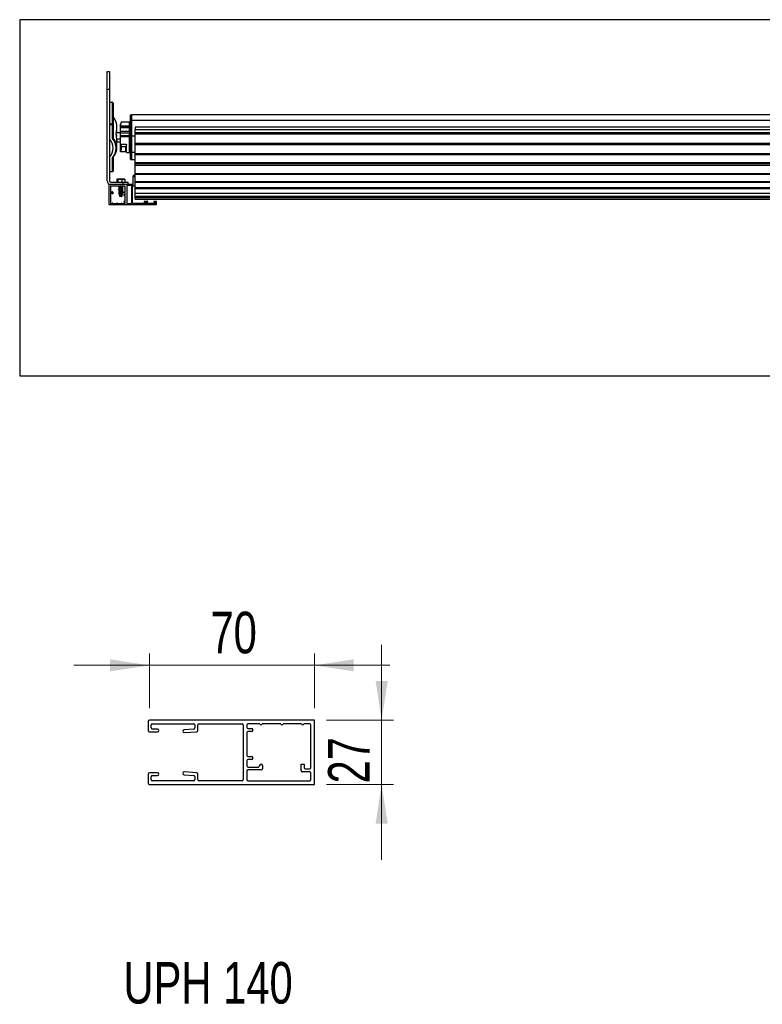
# Model space of a CAD drawing. Header units: millimetres. Extents: x 26 to 422, y 4 to 419.
# Tile 1 of 83: x 26 to 89, y 21 to 104. Entities that reach past the tile are written whole.
import ezdxf

# ---------------------------------------------------------------- set-up
doc = ezdxf.new("R2010")
doc.units = ezdxf.units.MM
doc.styles.add('SLDTEXTSTYLE1', font='TXT', dxfattribs={"width": 0.75})
doc.dimstyles.new('SLDDIMSTYLE1', dxfattribs={"dimtxt": 3.5, "dimasz": 3.302, "dimexe": 0, "dimexo": 0.0625, "dimgap": 0.875, "dimtad": 1, "dimlfac": 5, "dimrnd": 1e-09, "dimzin": 12, "dimdsep": 46, "dimtxsty": 'SLDTEXTSTYLE1', "dimsah": 1, "dimcen": 0.09, "dimadec": 0, "dimazin": 3, "dimtfac": 1, "dimtmove": 0, "dimatfit": 0, "dimfxl": 0, "dimfrac": 2, "dimtolj": 1, "dimtzin": 12, "dimarcsym": 0})

# ---------------------------------------------------------------- blocks, each defined once
blk = doc.blocks.new('_D')
at = {"color": 7, "linetype": 'Continuous', "lineweight": 18}
for p, q in [((56.896, 44.881), (56.896, 51.231)), ((52.244, 44.881), (57.896, 44.881)), ((56.896, 39.481), (56.896, 44.881)), ((52.244, 39.481), (57.896, 39.481)), ((56.896, 39.481), (56.896, 33.131))]:
    blk.add_line(p, q, dxfattribs=at)
for points in [[(56.896, 44.881), (57.404, 48.183), (56.388, 48.183)], [(56.896, 39.481), (56.388, 36.179), (57.404, 36.179)]]:
    blk.add_solid(points, dxfattribs=at)
at = {"color": 7, "linetype": 'Continuous', "lineweight": 18, "insert": (52.384, 39.554), "char_height": 3.5, "attachment_point": 1, "rotation": 90, "style": 'SLDTEXTSTYLE1'}
blk.add_mtext('27', dxfattribs=at)
blk = doc.blocks.new('_D_1')
at = {"color": 7, "linetype": 'Continuous', "lineweight": 18}
for p, q in [((37.344, 45.881), (37.344, 50.502)), ((51.244, 45.881), (51.244, 50.502)), ((37.344, 49.502), (30.994, 49.502)), ((51.244, 49.502), (37.344, 49.502)), ((51.244, 49.502), (57.594, 49.502))]:
    blk.add_line(p, q, dxfattribs=at)
for points in [[(37.344, 49.502), (34.042, 50.01), (34.042, 48.994)], [(51.244, 49.502), (54.546, 48.994), (54.546, 50.01)]]:
    blk.add_solid(points, dxfattribs=at)
at = {"color": 7, "linetype": 'Continuous', "lineweight": 18, "insert": (42.486, 54.014), "char_height": 3.5, "attachment_point": 1, "style": 'SLDTEXTSTYLE1'}
blk.add_mtext('70', dxfattribs=at)

msp = doc.modelspace()

# ---------------------------------------------------------------- linework, layer by layer
at = {"color": 7, "linetype": 'Continuous', "lineweight": 25}
for p, q in [((26.4327, 103.8659), (26.4327, 73.8659)), ((151.4327, 103.8659), (26.4327, 103.8659)), ((33.79, 99.4908), (33.99, 99.4908)), ((33.79, 97.9908), (33.79, 99.4908)), ((33.99, 99.4908), (33.99, 97.9908)), ((33.99, 97.9908), (33.79, 97.9908)), ((33.79, 90.2908), (33.79, 97.9908)), ((33.99, 97.9908), (33.99, 90.2908)), ((34.24, 96.8973), (33.99, 96.8973)), ((34.24, 96.8806), (33.99, 96.8806)), ((34.24, 95.0933), (34.24, 96.8806)), ((34.29, 96.8473), (34.29, 95.0599)), ((35.7505, 95.8447), (35.8505, 95.8447)), ((35.7505, 95.3507), (35.7505, 95.8447)), ((35.7505, 95.3507), (35.8505, 95.3507)), ((35.7505, 94.049), (35.7505, 95.3507)), ((140.6005, 95.8642), (35.8505, 95.8642)), ((35.8505, 95.8642), (35.8505, 95.3652)), ((140.6005, 95.3652), (35.8505, 95.3652)), ((35.8505, 95.3652), (35.8505, 94.0498)), ((33.99, 95.0933), (34.24, 95.0933)), ((34.24, 95.0227), (33.99, 95.0227)), ((34.24, 95.0933), (34.24, 95.0227)), ((34.24, 93.8607), (34.24, 95.0227)), ((34.29, 95.0599), (34.29, 93.9067)), ((34.609, 94.3903), (34.609, 94.8786)), ((34.9141, 95.0794), (34.9641, 95.0794)), ((34.9141, 94.9236), (34.9141, 95.0794)), ((34.9141, 94.9236), (35.6641, 94.9236)), ((34.9141, 94.874), (34.9141, 94.9236)), ((35.6641, 94.874), (34.9141, 94.874)), ((34.9141, 94.8514), (34.9141, 94.874)), ((34.9141, 94.8514), (35.6641, 94.8514)), ((34.9141, 94.7533), (34.9141, 94.8514)), ((35.6641, 94.7533), (34.9141, 94.7533)), ((34.9141, 94.4877), (34.9141, 94.7533)), ((35.6641, 95.2467), (34.9641, 95.2467)), ((34.9641, 95.0794), (34.9641, 95.2467)), ((35.6641, 94.9236), (35.6641, 95.2467)), ((35.7505, 95.1717), (35.6641, 95.1717)), ((35.6641, 94.9236), (35.6641, 94.874)), ((35.6641, 94.8514), (35.6641, 94.874)), ((35.6641, 94.8514), (35.6641, 94.7533)), ((35.6641, 94.4877), (35.6641, 94.7533)), ((141.1375, 94.8047), (36.1375, 94.8047)), ((36.1375, 94.8047), (36.1375, 94.6282)), ((36.1375, 94.6282), (141.1375, 94.6282)), ((36.1375, 94.3717), (36.1375, 94.6282)), ((34.565, 94.37), (34.9141, 94.37)), ((34.5768, 94.3906), (34.5768, 94.5125)), ((34.5768, 94.3944), (34.6043, 94.3944)), ((34.5768, 93.9912), (34.5768, 94.113)), ((34.6004, 93.8256), (34.9141, 93.8256)), ((34.9141, 94.4877), (35.6641, 94.4877)), ((34.9141, 94.3077), (34.9141, 94.4877)), ((35.6641, 94.3077), (34.9141, 94.3077)), ((34.9141, 94.1218), (34.9141, 94.3077)), ((34.9141, 94.1218), (35.6641, 94.1218)), ((34.9141, 94.0034), (34.9141, 94.1218)), ((35.6641, 94.0034), (34.9141, 94.0034)), ((34.9141, 93.3764), (34.9141, 94.0034)), ((35.6641, 94.4877), (35.6641, 94.3077)), ((35.6641, 94.1218), (35.6641, 94.3077)), ((35.6641, 94.1218), (35.6641, 94.0034)), ((35.6641, 92.6967), (35.6641, 94.0034)), ((35.7505, 94.049), (35.8505, 94.049)), ((35.7505, 92.7019), (35.7505, 94.049)), ((36.1375, 94.0498), (35.8505, 94.0498)), ((35.8505, 94.0498), (35.8505, 92.6887)), ((36.1375, 94.3717), (141.1375, 94.3717)), ((36.1375, 94.3142), (36.1375, 94.3717)), ((141.1375, 94.3142), (36.1375, 94.3142)), ((36.1375, 94.2623), (36.1375, 94.3142)), ((36.1375, 94.2623), (141.1375, 94.2623)), ((36.1375, 94.2193), (36.1375, 94.2623)), ((141.1375, 94.2193), (36.1375, 94.2193)), ((36.1375, 93.4572), (36.1375, 94.2193)), ((34.609, 93.0912), (34.609, 93.5795)), ((34.609, 93.5733), (34.9141, 93.5733)), ((34.9141, 93.3764), (35.3641, 93.3764)), ((34.9141, 93.2657), (34.9141, 93.3764)), ((34.9141, 93.2657), (34.9641, 93.2657)), ((34.9141, 93.2412), (34.9141, 93.2657)), ((34.9141, 93.2412), (34.9641, 93.2412)), ((34.9141, 93.2186), (34.9141, 93.2412)), ((34.9141, 93.2186), (34.9641, 93.2186)), ((34.9141, 93.1317), (34.9141, 93.2186)), ((34.9141, 93.1317), (34.9641, 93.1317)), ((34.9141, 92.8731), (34.9141, 93.1317)), ((34.9141, 92.7266), (34.9141, 92.8731)), ((34.9141, 92.8731), (34.9641, 92.8731)), ((34.9641, 93.3764), (34.9641, 93.166)), ((35.3641, 93.166), (34.9641, 93.166)), ((34.9641, 93.166), (34.9641, 92.8731)), ((35.4141, 93.166), (35.3641, 93.166)), ((35.3641, 92.7266), (35.3641, 93.166)), ((35.4141, 92.6967), (35.4141, 93.3327)), ((36.1375, 93.4572), (141.1375, 93.4572)), ((36.1375, 93.4187), (36.1375, 93.4572)), ((36.1375, 93.4272), (36.1375, 93.389)), ((141.1375, 93.4187), (36.1375, 93.4187)), ((36.1375, 93.389), (141.1375, 93.389)), ((36.1375, 93.3427), (36.1375, 93.389)), ((141.1375, 93.3427), (36.1375, 93.3427)), ((36.1375, 92.5916), (36.1375, 93.3427)), ((34.24, 91.0852), (34.24, 92.2472)), ((34.29, 92.2757), (34.29, 91.1225)), ((35.3641, 92.7266), (34.9141, 92.7266)), ((35.4141, 92.6967), (35.6641, 92.6967)), ((35.6641, 92.7717), (35.7505, 92.7717)), ((35.7505, 92.7019), (35.8505, 92.7019)), ((35.7505, 92.0987), (35.7505, 92.7019)), ((35.7505, 92.0987), (35.8505, 92.0987)), ((36.1375, 92.6887), (35.8505, 92.6887)), ((35.8505, 92.6887), (35.8505, 92.0791)), ((36.1375, 92.0791), (35.8505, 92.0791)), ((36.1375, 92.5916), (141.1375, 92.5916)), ((36.1375, 92.5601), (36.1375, 92.5916)), ((141.1375, 92.5601), (36.1375, 92.5601)), ((36.1375, 92.5601), (36.1375, 92.5317)), ((36.1375, 92.5317), (141.1375, 92.5317)), ((36.1375, 92.4831), (36.1375, 92.5317)), ((141.1375, 92.4831), (36.1375, 92.4831)), ((36.1375, 91.8436), (36.1375, 92.4831)), ((36.1375, 91.8436), (141.1375, 91.8436)), ((36.1375, 91.8199), (36.1375, 91.8436)), ((36.1375, 91.8199), (141.1375, 91.8199)), ((36.1375, 91.785), (36.1375, 91.8199)), ((36.1375, 91.785), (141.1375, 91.785)), ((36.1375, 91.7221), (36.1375, 91.785)), ((141.1375, 91.7221), (36.1375, 91.7221)), ((36.1375, 91.6303), (36.1375, 91.7221)), ((36.1375, 91.6303), (141.1375, 91.6303)), ((36.1375, 91.5796), (36.1375, 91.6303)), ((141.1375, 91.5796), (36.1375, 91.5796)), ((36.1375, 90.92), (36.1375, 91.5796)), ((33.99, 91.0852), (34.24, 91.0852)), ((33.99, 91.0725), (34.24, 91.0725)), ((34.6089, 90.4308), (34.6089, 90.1908)), ((34.6861, 90.4308), (34.6089, 90.4308)), ((34.62, 90.4408), (34.6946, 90.4408)), ((35.0172, 90.4308), (34.6861, 90.4308)), ((34.6861, 90.4308), (34.6861, 90.1908)), ((34.6946, 90.4408), (35.0146, 90.4408)), ((35.0146, 90.4408), (35.26, 90.4408)), ((35.0172, 90.4308), (35.0172, 90.1908)), ((35.2711, 90.4308), (35.0172, 90.4308)), ((35.2711, 90.4308), (35.2711, 90.1908)), ((35.99, 90.736), (35.99, 90.6574)), ((36.1375, 90.736), (35.99, 90.736)), ((35.99, 90.6574), (36.1375, 90.6574)), ((35.99, 89.8886), (35.99, 90.6574)), ((36.1375, 90.92), (141.1375, 90.92)), ((36.1375, 90.8989), (36.1375, 90.92)), ((36.1375, 90.9039), (36.1375, 90.8748)), ((36.1375, 90.8989), (141.1375, 90.8989)), ((36.1375, 90.8748), (141.1375, 90.8748)), ((36.1375, 90.8263), (36.1375, 90.8748)), ((141.1375, 90.8263), (36.1375, 90.8263)), ((36.1375, 90.2485), (36.1375, 90.8263)), ((35.94, 89.9908), (33.94, 89.9908)), ((33.94, 89.9908), (33.94, 88.2908)), ((34.065, 89.8158), (34.065, 89.4008)), ((34.09, 90.1908), (35.14, 90.1908)), ((35.29, 89.8408), (34.09, 89.8408)), ((34.7519, 89.7517), (34.7445, 89.7547)), ((34.7519, 89.6517), (34.7445, 89.6547)), ((34.7519, 89.5517), (34.7445, 89.5547)), ((34.8211, 89.8243), (34.8211, 89.7878)), ((34.8211, 89.7243), (34.8211, 89.6878)), ((34.8211, 89.6243), (34.8211, 89.5878)), ((35.0589, 89.8352), (35.0589, 89.8408)), ((35.0589, 89.7352), (35.0589, 89.7743)), ((35.0589, 89.6352), (35.0589, 89.6743)), ((35.0589, 89.5352), (35.0589, 89.5743)), ((35.14, 89.9908), (35.14, 90.1908)), ((35.14, 90.1908), (35.54, 90.1908)), ((35.315, 89.3608), (35.315, 89.8158)), ((35.44, 89.8658), (35.44, 88.4158)), ((35.865, 89.8908), (35.465, 89.8908)), ((35.54, 90.1908), (35.54, 89.9908)), ((35.865, 88.3908), (35.865, 89.8908)), ((35.94, 88.4408), (35.94, 89.9908)), ((35.94, 89.9908), (35.99, 89.9908)), ((35.99, 89.8886), (36.1375, 89.8886)), ((36.1375, 90.2485), (141.1375, 90.2485)), ((36.1375, 90.2353), (36.1375, 90.2485)), ((36.1375, 90.2353), (141.1375, 90.2353)), ((36.1375, 90.217), (141.1375, 90.217)), ((36.1375, 90.1708), (36.1375, 90.217)), ((141.1375, 90.1708), (36.1375, 90.1708)), ((36.1375, 89.7463), (36.1375, 90.1708)), ((36.1375, 89.7463), (141.1375, 89.7463)), ((36.1375, 89.739), (36.1375, 89.7463)), ((36.1375, 89.739), (141.1375, 89.739)), ((36.1375, 89.6759), (36.1375, 89.739)), ((36.1375, 89.6759), (141.1375, 89.6759)), ((36.1375, 89.63), (36.1375, 89.6759)), ((141.1375, 89.63), (36.1375, 89.63)), ((36.1375, 89.2657), (36.1375, 89.63)), ((34.065, 89.2908), (34.065, 88.4158)), ((34.09, 89.3758), (34.245, 89.3758)), ((34.185, 89.3158), (34.09, 89.3158)), ((34.21, 89.2158), (34.21, 89.2908)), ((34.27, 89.2158), (34.21, 89.2158)), ((34.27, 89.3508), (34.27, 89.2158)), ((34.7519, 89.4517), (34.7445, 89.4547)), ((34.7519, 89.3517), (34.7445, 89.3547)), ((34.7519, 89.2517), (34.7445, 89.2547)), ((34.7761, 89.1668), (34.791, 89.1362)), ((34.8002, 89.1304), (34.8211, 89.1217)), ((34.8168, 89.0834), (34.8619, 88.9908)), ((34.8211, 89.5243), (34.8211, 89.4878)), ((34.8211, 89.4243), (34.8211, 89.3878)), ((34.8211, 89.3243), (34.8211, 89.2878)), ((34.8211, 89.2243), (34.8211, 89.1878)), ((34.8211, 89.1243), (34.8211, 89.0852)), ((34.9698, 88.9908), (34.8619, 88.9908)), ((34.9698, 88.9908), (35.0181, 88.9908)), ((34.985, 89.2458), (34.985, 89.3108)), ((35.01, 89.3358), (35.29, 89.3358)), ((35.0181, 88.9908), (35.0588, 89.0743)), ((35.045, 89.2508), (35.045, 89.2458)), ((35.0588, 89.0743), (35.0833, 89.1246)), ((35.0589, 89.4352), (35.0589, 89.4743)), ((35.0589, 89.3358), (35.0589, 89.3743)), ((35.0638, 89.3358), (35.0589, 89.3378)), ((35.0589, 89.2352), (35.0589, 89.2732)), ((35.0589, 89.1352), (35.0589, 89.1743)), ((35.0791, 89.1295), (35.0589, 89.1378)), ((35.29, 89.2758), (35.07, 89.2758)), ((35.0823, 89.1279), (35.0788, 89.1289)), ((35.1191, 89.1979), (35.1241, 89.2083)), ((35.19, 89.0808), (35.19, 89.0908)), ((35.215, 89.1158), (35.29, 89.1158)), ((35.29, 89.0558), (35.215, 89.0558)), ((35.315, 89.1408), (35.315, 89.2508)), ((35.315, 88.5758), (35.315, 89.0308)), ((36.1375, 89.2657), (141.1375, 89.2657)), ((36.1375, 89.2616), (36.1375, 89.2657)), ((36.1375, 89.2616), (141.1375, 89.2616)), ((36.1375, 89.2592), (141.1375, 89.2592)), ((36.1375, 89.2211), (36.1375, 89.2592)), ((141.1375, 89.2211), (36.1375, 89.2211)), ((36.1375, 88.9985), (36.1375, 89.2211)), ((36.1375, 88.9985), (141.1375, 88.9985)), ((36.1375, 88.9975), (36.1375, 88.9985)), ((36.1375, 88.9975), (141.1375, 88.9975)), ((36.1375, 88.9771), (36.1375, 88.9972)), ((141.1375, 88.9771), (36.1375, 88.9771)), ((36.1375, 88.9145), (36.1375, 88.9771)), ((36.1375, 88.9145), (141.1375, 88.9145)), ((36.1375, 88.9022), (36.1375, 88.9145)), ((141.1375, 88.9022), (36.1375, 88.9022)), ((36.1375, 88.7635), (36.1375, 88.9022)), ((36.1375, 88.7635), (141.1375, 88.7635)), ((36.1375, 88.7633), (36.1375, 88.7635)), ((36.1375, 88.7633), (141.1375, 88.7633)), ((36.1375, 88.7543), (36.1375, 88.7633)), ((141.1375, 88.7543), (36.1375, 88.7543)), ((36.1375, 88.7449), (36.1375, 88.7543)), ((36.1375, 88.7449), (141.1375, 88.7449)), ((36.1375, 88.7431), (36.1375, 88.7449)), ((36.1375, 88.7431), (141.1375, 88.7431)), ((33.94, 88.2908), (37.915, 88.2908)), ((34.09, 88.3908), (34.215, 88.3908)), ((34.265, 88.3908), (34.6, 88.3908)), ((34.65, 88.3908), (34.99, 88.3908)), ((35.04, 88.3908), (35.29, 88.3908)), ((35.19, 88.5158), (35.19, 88.5258)), ((35.215, 88.5508), (35.29, 88.5508)), ((35.29, 88.4908), (35.215, 88.4908)), ((35.315, 88.4158), (35.315, 88.4658)), ((35.465, 88.3908), (35.865, 88.3908)), ((36.87, 88.3908), (35.99, 88.3908)), ((36.895, 88.5334), (36.895, 88.4158)), ((37.18, 88.5767), (36.9183, 88.5584)), ((36.955, 88.4158), (36.955, 88.4775)), ((36.9783, 88.5024), (37.184, 88.5168)), ((37.855, 88.3908), (36.98, 88.3908)), ((37.915, 88.5608), (37.745, 88.5608)), ((37.745, 88.5008), (37.855, 88.5008)), ((37.88, 88.4758), (37.88, 88.4158)), ((37.94, 88.3158), (37.94, 88.5358)), ((26.4327, 73.8659), (151.4327, 73.8659)), ((37.2441, 44.7807), (37.2441, 44.0007)), ((51.2441, 44.8807), (37.3441, 44.8807)), ((51.2441, 39.4807), (51.2441, 44.8807)), ((37.4841, 44.2407), (37.4841, 44.4807)), ((37.5841, 44.5807), (41.0841, 44.5807)), ((38.0241, 44.1407), (37.5841, 44.1407)), ((41.0911, 44.1342), (40.268, 44.0766)), ((41.1841, 44.4807), (41.1841, 44.2339)), ((41.4241, 44.0101), (41.4241, 44.4807)), ((41.5241, 44.5807), (45.1441, 44.5807)), ((45.2441, 44.4807), (45.2441, 39.8807)), ((45.5441, 44.4807), (45.5441, 44.2807)), ((46.6441, 44.5807), (45.6441, 44.5807)), ((45.6441, 44.1807), (45.9441, 44.1807)), ((45.9441, 43.9407), (45.6441, 43.9407)), ((46.0441, 44.0807), (46.0441, 44.0407)), ((48.4041, 44.5807), (46.8441, 44.5807)), ((50.1441, 44.5807), (48.6041, 44.5807)), ((50.8441, 44.5807), (50.3441, 44.5807)), ((50.9441, 40.8807), (50.9441, 44.4807)), ((37.3441, 43.9007), (38.0241, 43.9007)), ((40.2841, 43.8371), (41.3311, 43.9104)), ((45.5441, 43.8407), (45.5441, 41.9207)), ((45.5441, 41.4807), (45.5441, 41.0407)), ((45.6441, 41.8207), (45.9441, 41.8207)), ((45.9441, 41.5807), (45.6441, 41.5807)), ((46.0441, 41.7207), (46.0441, 41.6807)), ((45.6441, 40.9407), (46.5241, 40.9407)), ((46.7641, 40.7007), (45.6441, 40.7007)), ((46.6241, 41.0407), (46.6241, 41.0607)), ((46.8641, 41.0607), (46.8641, 40.8007)), ((50.1241, 40.6407), (50.1241, 41.1807)), ((50.1241, 41.1807), (50.3641, 41.1807)), ((50.3641, 41.1807), (50.3641, 40.8807)), ((50.4641, 40.7807), (50.8441, 40.7807)), ((37.2441, 40.3607), (37.2441, 39.5807)), ((38.0241, 40.4607), (37.3441, 40.4607)), ((37.4841, 39.8807), (37.4841, 40.1207)), ((37.5841, 40.2207), (38.0241, 40.2207)), ((40.268, 40.2847), (41.0911, 40.2272)), ((41.3311, 40.451), (40.2841, 40.5242)), ((41.1841, 40.1274), (41.1841, 39.8807)), ((41.4241, 39.8807), (41.4241, 40.3512)), ((45.5441, 40.6007), (45.5441, 39.8807)), ((50.8441, 40.5407), (50.2241, 40.5407)), ((50.9441, 39.8807), (50.9441, 40.4407)), ((37.3441, 39.4807), (51.2441, 39.4807)), ((41.0841, 39.7807), (37.5841, 39.7807)), ((45.1441, 39.7807), (41.5241, 39.7807)), ((45.6441, 39.7807), (50.8441, 39.7807))]:
    msp.add_line(p, q, dxfattribs=at)
at = {"color": 8, "linetype": 'Continuous', "lineweight": 25}
for p, q in [((34.24, 96.8973), (34.24, 96.8806)), ((34.577, 94.5163), (34.5844, 94.5163)), ((34.5768, 94.4072), (34.6021, 94.4072)), ((34.24, 91.0852), (34.24, 91.0725))]:
    msp.add_line(p, q, dxfattribs=at)
at = {"color": 8, "linetype": 'Continuous', "lineweight": 25, "flags": 128}
msp.add_lwpolyline([(34.6065, 93.7216), (34.6164, 93.7048), (34.6118, 93.6837), (34.6077, 93.6786)], dxfattribs=at)
at = {"color": 7, "linetype": 'Continuous', "lineweight": 25}
for centre, radius, start, end in [((34.24, 96.8473), 0.05, 0.000002, 90.000002), ((34.2469, 96.8369), 0.0443, 13.588137, 98.974999), ((33.4258, 94.8707), 1.1832, 0.378356, 28.288598), ((34.2469, 95.0495), 0.0443, 13.588137, 98.974999), ((34.2456, 95.0674), 0.0451, 262.924331, 350.42979), ((33.4737, 94.2806), 1.1355, 6.399629, 11.982884), ((33.2257, 93.054), 1.0789, 315.107685, 44.892315), ((33.3644, 93.054), 1.1906, 317.343802, 42.656198), ((33.4737, 93.6848), 1.1355, 6.399629, 11.982884), ((33.4498, 93.0911), 1.1584, 331.323446, 28.295803), ((34.24, 91.1225), 0.05, 270.000002, 0.000002), ((34.2456, 91.13), 0.0451, 262.929113, 350.425009), ((34.09, 90.2908), 0.3, 180.000002, 270.000002), ((34.09, 90.2908), 0.1, 180.000002, 270.000002), ((34.09, 89.8158), 0.025, 90.000002, 180.000002), ((35.29, 89.8158), 0.025, 0.000002, 90.000002), ((35.465, 89.8658), 0.025, 90.000002, 180.000002), ((35.99, 89.8408), 0.05, 90.000002, 180.000002), ((34.09, 89.4008), 0.025, 180.000002, 270.000002), ((34.09, 89.2908), 0.025, 90.000002, 180.000002), ((34.185, 89.2908), 0.025, 0.000002, 90.000002), ((34.245, 89.3508), 0.025, 0.000002, 90.000002), ((35.01, 89.3108), 0.025, 90.000002, 180.000002), ((35.015, 89.2458), 0.03, 180.000002, 0.000002), ((35.07, 89.2508), 0.025, 90.000002, 180.000002), ((35.215, 89.0908), 0.025, 90.000002, 180.000002), ((35.215, 89.0808), 0.025, 180.000002, 270.000002), ((35.29, 89.3608), 0.025, 270.000002, 0.000002), ((35.29, 89.2508), 0.025, 0.000002, 90.000002), ((35.29, 89.1408), 0.025, 270.000002, 0.000002), ((35.29, 89.0308), 0.025, 0.000002, 90.000002), ((34.09, 88.4158), 0.025, 180.000002, 270.000002), ((34.24, 88.3908), 0.025, 0.000002, 180.000002), ((34.625, 88.3908), 0.025, 0.000002, 180.000002), ((35.015, 88.3908), 0.025, 0.000002, 180.000002), ((35.215, 88.5258), 0.025, 90.000002, 180.000002), ((35.215, 88.5158), 0.025, 180.000002, 270.000002), ((35.29, 88.5758), 0.025, 270.000002, 0.000002), ((35.29, 88.4658), 0.025, 0.000002, 90.000002), ((35.29, 88.4158), 0.025, 270.000002, 0.000002), ((35.465, 88.4158), 0.025, 180.000002, 270.000002), ((35.99, 88.4408), 0.05, 180.000002, 270.000002), ((36.87, 88.4158), 0.025, 270.000002, 0.000002), ((36.92, 88.5334), 0.025, 94.000002, 180.000002), ((36.98, 88.4775), 0.025, 94.000002, 180.000002), ((36.98, 88.4158), 0.025, 180.000002, 270.000002), ((37.1799, 88.5466), 0.0301, 277.860262, 89.860262), ((37.745, 88.5308), 0.03, 90.000002, 270.000002), ((37.855, 88.4758), 0.025, 0.000002, 90.000002), ((37.855, 88.4158), 0.025, 270.000002, 0.000002), ((37.915, 88.5358), 0.025, 0.000002, 90.000002), ((37.915, 88.3158), 0.025, 270.000002, 0.000002), ((37.3441, 44.7807), 0.1, 90, 180), ((37.3441, 44.0007), 0.1, 180, 270), ((37.5841, 44.4807), 0.1, 90, 180), ((37.5841, 44.2407), 0.1, 180, 270), ((38.0241, 44.0207), 0.12, 270, 90), ((40.2844, 43.9574), 0.1203, 97.86026, 269.86026), ((41.0841, 44.4807), 0.1, 360, 90), ((41.0841, 44.2339), 0.1, 274, 0), ((41.3241, 44.0101), 0.1, 274, 0), ((41.5241, 44.4807), 0.1, 90, 180), ((45.1441, 44.4807), 0.1, 360, 90), ((45.6441, 44.4807), 0.1, 90, 180), ((45.6441, 44.2807), 0.1, 180, 270), ((45.6441, 43.8407), 0.1, 90, 180), ((45.9441, 44.0807), 0.1, 360, 90), ((45.9441, 44.0407), 0.1, 270, 0), ((46.7441, 44.5807), 0.1, 180, 0), ((48.5041, 44.5807), 0.1, 180, 0), ((50.2441, 44.5807), 0.1, 180, 0), ((50.8441, 44.4807), 0.1, 0, 90), ((45.6441, 41.9207), 0.1, 180, 270), ((45.6441, 41.4807), 0.1, 90, 180), ((45.9441, 41.7207), 0.1, 0, 90), ((45.9441, 41.6807), 0.1, 270, 0), ((45.6441, 41.0407), 0.1, 180, 270), ((45.6441, 40.6007), 0.1, 90, 180), ((46.5241, 41.0407), 0.1, 270, 0), ((46.7441, 41.0607), 0.12, 0, 180), ((46.7641, 40.8007), 0.1, 270, 0), ((50.2241, 40.6407), 0.1, 180, 270), ((50.4641, 40.8807), 0.1, 180, 270), ((50.8441, 40.8807), 0.1, 270, 360), ((37.3441, 40.3607), 0.1, 90, 180), ((37.5841, 40.1207), 0.1, 90, 180), ((37.5841, 39.8807), 0.1, 180, 270), ((38.0241, 40.3407), 0.12, 270, 90), ((40.2844, 40.4039), 0.1203, 90.13974, 262.13974), ((41.0841, 39.8807), 0.1, 270, 0), ((41.0841, 40.1274), 0.1, 0, 86), ((41.3241, 40.3512), 0.1, 360, 86), ((41.5241, 39.8807), 0.1, 180, 270), ((45.1441, 39.8807), 0.1, 270, 0), ((45.6441, 39.8807), 0.1, 180, 270), ((50.8441, 40.4407), 0.1, 0, 90), ((50.8441, 39.8807), 0.1, 270, 360), ((37.3441, 39.5807), 0.1, 180, 270)]:
    msp.add_arc(centre, radius, start, end, dxfattribs=at)
at = {"color": 8, "linetype": 'Continuous', "lineweight": 25}
for centre, radius, start, end in [((33.1786, 94.7505), 1.4579, 27.847703, 40.333031), ((33.1842, 92.9669), 1.4512, 27.640756, 40.35929), ((34.502, 94.0979), 0.1188, 308.981842, 55.981426)]:
    msp.add_arc(centre, radius, start, end, dxfattribs=at)
at = {"color": 7, "linetype": 'Continuous', "lineweight": 25}
for centre, major_axis, ratio, start_param, end_param in [((32.109, 94.4062), (2.5, 0), 0.0773702, 6.0694292, 6.1165574), ((32.109, 93.5636), (0, 3.5302), 0.7081674, 4.8790168, 4.9261451), ((32.109, 94.4062), (2.5, 0), 0.0773702, 6.2227322, 6.2690427), ((32.109, 93.5636), (0, 3.5302), 0.7081674, 4.7265316, 4.7728421), ((34.62, 90.4308), (0.011, 0), 0.9062095, 1.5707963, 3.1415927), ((34.6946, 90.4308), (0, 0.01), 0.846231, 0, 1.5707963), ((35.0146, 90.4308), (0, 0.01), 0.2572666, 4.712389, 6.2831853), ((35.26, 90.4308), (0.011, 0), 0.9062095, 0, 1.5707963)]:
    msp.add_ellipse(centre, major_axis=major_axis, ratio=ratio, start_param=start_param, end_param=end_param, dxfattribs=at)
for points, knots in [([(34.4632, 95.4431), (34.4491, 95.4699), (34.413, 95.539), (34.3535, 95.6253), (34.3057, 95.6834), (34.29, 95.7024)], [0, 0, 0, 0, 0.2989975, 0.7698431, 1, 1, 1, 1]), ([(34.5768, 94.5125), (34.5769, 94.5163), (34.5771, 94.5238), (34.5784, 94.5293), (34.5804, 94.5294), (34.5825, 94.5246), (34.5838, 94.5187), (34.5844, 94.5163)], [0, 0, 0, 0, 0.2115529, 0.4229195, 0.6357686, 0.8510319, 1, 1, 1, 1]), ([(34.29, 93.9067), (34.2895, 93.9025), (34.2884, 93.8942), (34.2802, 93.8818), (34.2681, 93.8713), (34.2541, 93.8642), (34.2444, 93.8615), (34.2402, 93.8607), (34.24, 93.8607)], [0, 0, 0, 0, 0.2060199, 0.4119191, 0.6208001, 0.8359514, 0.9944169, 1, 1, 1, 1]), ([(34.5521, 94.3125), (34.5513, 94.318), (34.5498, 94.3292), (34.5488, 94.3445), (34.549, 94.3564), (34.5502, 94.3634), (34.5515, 94.3646), (34.5521, 94.3651)], [0, 0, 0, 0, 0.2129565, 0.4259779, 0.6361261, 0.8448936, 1, 1, 1, 1]), ([(34.5744, 94.3741), (34.575, 94.3749), (34.5762, 94.3766), (34.5768, 94.3839), (34.5768, 94.3893), (34.5768, 94.3906)], [0, 0, 0, 0, 0.4268598, 0.8537715, 1, 1, 1, 1]), ([(34.5768, 94.113), (34.5767, 94.1175), (34.5765, 94.1265), (34.5754, 94.1397), (34.5746, 94.1471), (34.5744, 94.1491)], [0, 0, 0, 0, 0.4238475, 0.8478224, 1, 1, 1, 1]), ([(34.5844, 93.9206), (34.5836, 93.9248), (34.582, 93.9332), (34.5797, 93.9498), (34.5779, 93.9669), (34.577, 93.9812), (34.5768, 93.9884), (34.5768, 93.9912)], [0, 0, 0, 0, 0.2175258, 0.4351964, 0.6520814, 0.8666933, 1, 1, 1, 1]), ([(34.6021, 94.4072), (34.6025, 94.4038), (34.6033, 94.3971), (34.604, 94.3943), (34.6044, 94.3944), (34.6045, 94.3945)], [0, 0, 0, 0, 0.4300442, 0.8604715, 1, 1, 1, 1]), ([(34.6045, 93.7769), (34.6042, 93.7824), (34.6036, 93.7936), (34.6027, 93.8049), (34.6022, 93.8101), (34.6021, 93.8114)], [0, 0, 0, 0, 0.4294643, 0.8587136, 1, 1, 1, 1]), ([(34.6088, 94.4034), (34.6088, 94.4032), (34.6089, 94.4027), (34.609, 94.3949), (34.609, 94.3837), (34.6089, 94.3742), (34.6089, 94.37)], [0, 0, 0, 0, 0.2624254, 0.5248521, 0.7873509, 1, 1, 1, 1]), ([(34.609, 93.5795), (34.609, 93.582), (34.609, 93.5883), (34.6089, 93.6007), (34.6088, 93.6099), (34.6088, 93.6135)], [0, 0, 0, 0, 0.28807135, 0.71745214, 1, 1, 1, 1]), ([(35.3641, 93.3764), (35.3697, 93.3759), (35.3809, 93.375), (35.3959, 93.3673), (35.4072, 93.3562), (35.4132, 93.3439), (35.4138, 93.3359), (35.4141, 93.3327)], [0, 0, 0, 0, 0.2148757, 0.4292696, 0.644027, 0.8585452, 1, 1, 1, 1]), ([(35.3641, 93.166), (35.3697, 93.1659), (35.3809, 93.1657), (35.3959, 93.1639), (35.4072, 93.1614), (35.4132, 93.1588), (35.4138, 93.1573), (35.4141, 93.1567)], [0, 0, 0, 0, 0.2148392, 0.4291989, 0.6438662, 0.8582689, 1, 1, 1, 1]), ([(36.1375, 93.389), (36.1375, 93.3915), (36.1375, 93.3949), (36.1375, 93.3998), (36.1375, 93.4027), (36.1375, 93.4053), (36.1375, 93.4076), (36.1375, 93.4103), (36.1375, 93.4131), (36.1375, 93.416), (36.1375, 93.4178), (36.1375, 93.4187)], [0, 0, 0, 0, 0.266798, 0.351822, 0.4253587, 0.4792834, 0.5334819, 0.5942218, 0.7042409, 0.8357572, 1, 1, 1, 1]), ([(34.2832, 92.2591), (34.2821, 92.2576), (34.2786, 92.2528), (34.2679, 92.248), (34.2541, 92.2457), (34.2444, 92.2464), (34.2402, 92.2472), (34.24, 92.2472)], [0, 0, 0, 0, 0.1398695, 0.4454008, 0.7600901, 0.9918344, 1, 1, 1, 1]), ([(34.2834, 92.2589), (34.2963, 92.2744), (34.3417, 92.3289), (34.404, 92.4165), (34.4444, 92.4911), (34.4619, 92.5234)], [0, 0, 0, 0, 0.1829282, 0.6459733, 1, 1, 1, 1]), ([(35.4141, 92.7168), (35.4135, 92.7178), (35.4124, 92.7198), (35.4038, 92.7228), (35.3911, 92.7251), (35.3771, 92.7264), (35.3678, 92.7266), (35.3641, 92.7266)], [0, 0, 0, 0, 0.214703, 0.4292887, 0.6437543, 0.8582999, 1, 1, 1, 1]), ([(36.1375, 92.5317), (36.1375, 92.5349), (36.1375, 92.539), (36.1375, 92.5447), (36.1375, 92.5477), (36.1375, 92.5504), (36.1375, 92.5525), (36.1375, 92.5548), (36.1375, 92.5568), (36.1375, 92.5587), (36.1375, 92.5596), (36.1375, 92.5601)], [0, 0, 0, 0, 0.26891189, 0.35439329, 0.42820819, 0.48136501, 0.5346554, 0.59418642, 0.70292841, 0.83235016, 1, 1, 1, 1]), ([(36.1375, 90.8748), (36.1375, 90.8783), (36.1375, 90.883), (36.1375, 90.889), (36.1375, 90.892), (36.1375, 90.8945), (36.1375, 90.8963), (36.1375, 90.8979), (36.1375, 90.8988), (36.1375, 90.8992), (36.1375, 90.8991), (36.1375, 90.8991)], [0, 0, 0, 0, 0.3048609, 0.4019253, 0.4860131, 0.5475421, 0.6093367, 0.6786136, 0.8045237, 0.9547868, 1, 1, 1, 1]), ([(34.748, 89.7517), (34.7613, 89.7463), (34.7857, 89.7364), (34.8101, 89.7263), (34.8211, 89.7217)], [0, 0, 0, 0, 0.544979, 1, 1, 1, 1]), ([(34.748, 89.6517), (34.7613, 89.6463), (34.7857, 89.6364), (34.8101, 89.6263), (34.8211, 89.6217)], [0, 0, 0, 0, 0.544979, 1, 1, 1, 1]), ([(34.748, 89.5517), (34.7613, 89.5463), (34.7857, 89.5364), (34.8101, 89.5263), (34.8211, 89.5217)], [0, 0, 0, 0, 0.544979, 1, 1, 1, 1]), ([(34.8268, 89.7902), (34.8138, 89.7848), (34.7877, 89.7739), (34.7614, 89.7632), (34.7482, 89.7579)], [0, 0, 0, 0, 0.4970952, 1, 1, 1, 1]), ([(34.8268, 89.6902), (34.8138, 89.6848), (34.7877, 89.6739), (34.7614, 89.6632), (34.7482, 89.6579)], [0, 0, 0, 0, 0.49712179, 1, 1, 1, 1]), ([(34.8268, 89.5902), (34.8138, 89.5848), (34.7877, 89.5739), (34.7614, 89.5632), (34.7482, 89.5579)], [0, 0, 0, 0, 0.4971087, 1, 1, 1, 1]), ([(34.752, 89.7579), (34.7538, 89.7589), (34.7591, 89.7621), (34.799, 89.7673), (34.8628, 89.7734), (34.9399, 89.7798), (35.0164, 89.786), (35.0821, 89.7922), (35.1237, 89.7986), (35.1404, 89.8031), (35.1333, 89.8057), (35.132, 89.8062)], [0, 0, 0, 0, 0.0639183, 0.1935114, 0.3223777, 0.4523685, 0.5814872, 0.7106255, 0.8406116, 0.9694691, 1, 1, 1, 1]), ([(34.752, 89.6579), (34.7538, 89.6589), (34.7591, 89.662), (34.799, 89.6673), (34.8628, 89.6734), (34.9399, 89.6798), (35.0164, 89.686), (35.0821, 89.6922), (35.1237, 89.6986), (35.1404, 89.7031), (35.1333, 89.7057), (35.132, 89.7062)], [0, 0, 0, 0, 0.0639175, 0.1935114, 0.3223777, 0.4523685, 0.5814872, 0.7106247, 0.8406116, 0.9694691, 1, 1, 1, 1]), ([(34.752, 89.5579), (34.7538, 89.5589), (34.7591, 89.562), (34.799, 89.5673), (34.8628, 89.5734), (34.9399, 89.5798), (35.0164, 89.586), (35.0821, 89.5922), (35.1237, 89.5986), (35.1404, 89.6031), (35.1333, 89.6057), (35.132, 89.6062)], [0, 0, 0, 0, 0.06391752, 0.1935116, 0.32237795, 0.45236889, 0.58148684, 0.71062528, 0.84061146, 0.96946907, 1, 1, 1, 1]), ([(34.7749, 89.8408), (34.7792, 89.839), (34.7947, 89.8327), (34.8101, 89.8263), (34.8211, 89.8217)], [0, 0, 0, 0, 0.2808177, 1, 1, 1, 1]), ([(34.8212, 89.8243), (34.823, 89.8264), (34.8267, 89.8305), (34.8499, 89.8361), (34.8719, 89.8395), (34.8805, 89.8408)], [0, 0, 0, 0, 0.3782782, 0.7579785, 1, 1, 1, 1]), ([(34.8212, 89.7243), (34.8229, 89.7264), (34.8264, 89.7305), (34.8539, 89.7368), (34.8932, 89.743), (34.9399, 89.7494), (34.9865, 89.7555), (35.0265, 89.7617), (35.0517, 89.7682), (35.0621, 89.7725), (35.0584, 89.7748), (35.0581, 89.7749)], [0, 0, 0, 0, 0.12312808, 0.24671483, 0.36960107, 0.49354623, 0.61671019, 0.73978144, 0.86376948, 0.99037818, 1, 1, 1, 1]), ([(34.8212, 89.6243), (34.8229, 89.6264), (34.8264, 89.6305), (34.8539, 89.6368), (34.8932, 89.643), (34.9399, 89.6493), (34.9865, 89.6555), (35.0265, 89.6617), (35.0517, 89.6682), (35.0621, 89.6725), (35.0584, 89.6748), (35.0581, 89.6749)], [0, 0, 0, 0, 0.1231283, 0.2467153, 0.3696019, 0.4935452, 0.6167115, 0.739783, 0.8637713, 0.9903782, 1, 1, 1, 1]), ([(34.8212, 89.5243), (34.8229, 89.5264), (34.8264, 89.5305), (34.8539, 89.5368), (34.8932, 89.543), (34.9399, 89.5493), (34.9865, 89.5555), (35.0265, 89.5617), (35.0517, 89.5682), (35.0621, 89.5725), (35.0584, 89.5748), (35.0581, 89.5749)], [0, 0, 0, 0, 0.1231283, 0.2467153, 0.3696019, 0.4935452, 0.6167115, 0.739783, 0.8637713, 0.9903782, 1, 1, 1, 1]), ([(34.8282, 89.7901), (34.8287, 89.7905), (34.8318, 89.7931), (34.8546, 89.7977), (34.893, 89.8039), (34.94, 89.8103), (34.9864, 89.8164), (35.0267, 89.8226), (35.0508, 89.829), (35.0629, 89.8332), (35.0589, 89.8352), (35.0588, 89.8352)], [0, 0, 0, 0, 0.03039, 0.1690847, 0.3069909, 0.446083, 0.5843032, 0.7224147, 0.8615597, 0.999448, 1, 1, 1, 1]), ([(34.8282, 89.6901), (34.8287, 89.6905), (34.8318, 89.6931), (34.8546, 89.6977), (34.893, 89.7039), (34.94, 89.7103), (34.9864, 89.7164), (35.0267, 89.7226), (35.0508, 89.729), (35.0629, 89.7332), (35.0589, 89.7352), (35.0588, 89.7352)], [0, 0, 0, 0, 0.03039, 0.1690847, 0.3069885, 0.4460831, 0.5843009, 0.7224147, 0.8615573, 0.999448, 1, 1, 1, 1]), ([(34.8282, 89.5901), (34.8287, 89.5905), (34.8318, 89.5931), (34.8546, 89.5977), (34.893, 89.6039), (34.94, 89.6102), (34.9864, 89.6164), (35.0267, 89.6226), (35.0508, 89.629), (35.0629, 89.6332), (35.0589, 89.6352), (35.0588, 89.6352)], [0, 0, 0, 0, 0.03039, 0.1690823, 0.3069885, 0.4460807, 0.5843009, 0.7224147, 0.8615573, 0.999448, 1, 1, 1, 1]), ([(35.0588, 89.775), (35.0715, 89.7802), (35.0954, 89.79), (35.1189, 89.7997), (35.13, 89.8043)], [0, 0, 0, 0, 0.5322908, 1, 1, 1, 1]), ([(35.0588, 89.675), (35.0715, 89.6802), (35.0969, 89.6906), (35.1221, 89.701), (35.1346, 89.7062)], [0, 0, 0, 0, 0.4993545, 1, 1, 1, 1]), ([(35.0588, 89.575), (35.0715, 89.5802), (35.0969, 89.5906), (35.1221, 89.601), (35.1346, 89.6062)], [0, 0, 0, 0, 0.4993545, 1, 1, 1, 1]), ([(35.1318, 89.8079), (35.1186, 89.8132), (35.0942, 89.8231), (35.07, 89.8332), (35.0589, 89.8378)], [0, 0, 0, 0, 0.5423868, 1, 1, 1, 1]), ([(35.1318, 89.7079), (35.1186, 89.7132), (35.0942, 89.7231), (35.07, 89.7332), (35.0589, 89.7378)], [0, 0, 0, 0, 0.5424155, 1, 1, 1, 1]), ([(35.1318, 89.6079), (35.1186, 89.6132), (35.0942, 89.6231), (35.07, 89.6332), (35.0589, 89.6378)], [0, 0, 0, 0, 0.5424155, 1, 1, 1, 1]), ([(36.1375, 90.217), (36.1375, 90.2208), (36.1375, 90.2259), (36.1375, 90.232), (36.1375, 90.2343), (36.1375, 90.2353), (36.1375, 90.2353)], [0, 0, 0, 0, 0.6244804, 0.8229903, 0.9948222, 1, 1, 1, 1]), ([(34.748, 89.4517), (34.7613, 89.4463), (34.7857, 89.4364), (34.8101, 89.4263), (34.8211, 89.4217)], [0, 0, 0, 0, 0.5449504, 1, 1, 1, 1]), ([(34.748, 89.3517), (34.7613, 89.3463), (34.7857, 89.3364), (34.8101, 89.3263), (34.8211, 89.3217)], [0, 0, 0, 0, 0.544979, 1, 1, 1, 1]), ([(34.748, 89.2517), (34.7613, 89.2463), (34.7857, 89.2364), (34.8101, 89.2263), (34.8211, 89.2217)], [0, 0, 0, 0, 0.544979, 1, 1, 1, 1]), ([(34.8268, 89.4902), (34.8138, 89.4848), (34.7877, 89.4739), (34.7614, 89.4632), (34.7482, 89.4579)], [0, 0, 0, 0, 0.4970952, 1, 1, 1, 1]), ([(34.8268, 89.3902), (34.8138, 89.3848), (34.7877, 89.3739), (34.7614, 89.3632), (34.7482, 89.3579)], [0, 0, 0, 0, 0.4970952, 1, 1, 1, 1]), ([(34.8268, 89.2902), (34.8138, 89.2848), (34.7877, 89.2739), (34.7614, 89.2632), (34.7482, 89.2579)], [0, 0, 0, 0, 0.4970952, 1, 1, 1, 1]), ([(34.752, 89.4579), (34.7538, 89.4589), (34.7591, 89.462), (34.799, 89.4673), (34.8628, 89.4734), (34.9399, 89.4798), (35.0164, 89.486), (35.0821, 89.4922), (35.1237, 89.4986), (35.1404, 89.5031), (35.1333, 89.5057), (35.132, 89.5062)], [0, 0, 0, 0, 0.0639183, 0.1935114, 0.3223777, 0.4523693, 0.5814872, 0.7106255, 0.8406116, 0.9694691, 1, 1, 1, 1]), ([(34.752, 89.3579), (34.7538, 89.3589), (34.7591, 89.3621), (34.799, 89.3673), (34.8628, 89.3734), (34.9399, 89.3798), (35.0164, 89.386), (35.0821, 89.3922), (35.1237, 89.3986), (35.1404, 89.4031), (35.1333, 89.4057), (35.132, 89.4062)], [0, 0, 0, 0, 0.0639183, 0.1935114, 0.3223777, 0.4523685, 0.5814872, 0.7106255, 0.8406116, 0.9694691, 1, 1, 1, 1]), ([(34.752, 89.2579), (34.7538, 89.2589), (34.7591, 89.2621), (34.7991, 89.2673), (34.8627, 89.2734), (34.9303, 89.279), (34.9701, 89.2823), (34.985, 89.2835)], [0, 0, 0, 0, 0.1205485, 0.3649583, 0.6079972, 0.853157, 1, 1, 1, 1]), ([(34.8268, 89.1902), (34.8138, 89.1848), (34.7986, 89.1784), (34.7832, 89.1722), (34.781, 89.1712)], [0, 0, 0, 0, 0.8513018, 1, 1, 1, 1]), ([(34.7813, 89.1704), (34.7823, 89.171), (34.7859, 89.1732), (34.811, 89.1768), (34.853, 89.1812), (34.9072, 89.1857), (34.9659, 89.1901), (35.0234, 89.1946), (35.0732, 89.1989), (35.1079, 89.2035), (35.1248, 89.2068), (35.1229, 89.2087), (35.1225, 89.2091)], [0, 0, 0, 0, 0.0467263, 0.1561883, 0.2683573, 0.380728, 0.49565, 0.6110506, 0.7286793, 0.8470638, 0.9673536, 1, 1, 1, 1]), ([(35.1183, 89.1983), (35.1185, 89.1981), (35.1207, 89.1956), (35.1053, 89.191), (35.0723, 89.184), (35.0231, 89.1774), (34.9666, 89.1704), (34.9091, 89.1637), (34.8575, 89.1568), (34.8175, 89.15), (34.794, 89.1432), (34.7872, 89.1368), (34.7964, 89.1327), (34.8004, 89.1309)], [0, 0, 0, 0, 0.01080392, 0.12027521, 0.22831724, 0.33424967, 0.43800826, 0.54037402, 0.63984198, 0.73863866, 0.83385665, 0.92856512, 1, 1, 1, 1]), ([(34.8169, 89.0834), (34.8168, 89.0835), (34.8138, 89.085), (34.8205, 89.0881), (34.838, 89.0924), (34.8691, 89.0969), (34.9089, 89.1013), (34.9535, 89.1057), (34.9981, 89.1102), (35.0377, 89.1146), (35.067, 89.1191), (35.0824, 89.1226), (35.0819, 89.1247), (35.0818, 89.1253)], [0, 0, 0, 0, 0.0018705, 0.1009376, 0.2008472, 0.3035388, 0.4066153, 0.5129571, 0.6194659, 0.7291833, 0.8393245, 0.9522849, 1, 1, 1, 1]), ([(34.8212, 89.4243), (34.8229, 89.4264), (34.8264, 89.4305), (34.8539, 89.4368), (34.8932, 89.443), (34.9399, 89.4493), (34.9865, 89.4555), (35.0265, 89.4617), (35.0517, 89.4682), (35.0621, 89.4725), (35.0584, 89.4748), (35.0581, 89.4749)], [0, 0, 0, 0, 0.12312624, 0.24671534, 0.36960184, 0.49354514, 0.61671144, 0.73978087, 0.86377128, 0.99037816, 1, 1, 1, 1]), ([(34.8212, 89.3243), (34.8229, 89.3264), (34.8264, 89.3305), (34.8539, 89.3368), (34.8932, 89.343), (34.9399, 89.3494), (34.9865, 89.3555), (35.0265, 89.3617), (35.0517, 89.3682), (35.0621, 89.3725), (35.0584, 89.3748), (35.0581, 89.3749)], [0, 0, 0, 0, 0.1231262, 0.2467153, 0.3695998, 0.4935452, 0.6167094, 0.7397809, 0.8637692, 0.9903782, 1, 1, 1, 1]), ([(34.8212, 89.2243), (34.8229, 89.2264), (34.8264, 89.2305), (34.8539, 89.2368), (34.8931, 89.243), (34.9401, 89.2493), (34.9701, 89.2534), (34.985, 89.2555)], [0, 0, 0, 0, 0.2000098, 0.4007647, 0.6003817, 0.8017154, 1, 1, 1, 1]), ([(34.8212, 89.1243), (34.8229, 89.1264), (34.8264, 89.1305), (34.8539, 89.1368), (34.8932, 89.143), (34.9399, 89.1493), (34.9865, 89.1555), (35.0265, 89.1617), (35.0517, 89.1682), (35.0621, 89.1725), (35.0584, 89.1748), (35.0581, 89.1749)], [0, 0, 0, 0, 0.1231283, 0.2467153, 0.3696019, 0.4935452, 0.6167115, 0.739783, 0.8637713, 0.9903782, 1, 1, 1, 1]), ([(34.8212, 89.0852), (34.8229, 89.0873), (34.8264, 89.0914), (34.8539, 89.0977), (34.8932, 89.1039), (34.9399, 89.1102), (34.9864, 89.1164), (35.0267, 89.1226), (35.0508, 89.129), (35.0629, 89.1332), (35.0589, 89.1352), (35.0588, 89.1352)], [0, 0, 0, 0, 0.1247329, 0.2499305, 0.3744184, 0.4999769, 0.6247483, 0.7494237, 0.8750278, 0.9995017, 1, 1, 1, 1]), ([(34.8282, 89.4901), (34.8287, 89.4905), (34.8318, 89.4931), (34.8546, 89.4977), (34.893, 89.5039), (34.94, 89.5102), (34.9864, 89.5164), (35.0267, 89.5226), (35.0508, 89.529), (35.0629, 89.5332), (35.0589, 89.5352), (35.0588, 89.5352)], [0, 0, 0, 0, 0.03039, 0.1690823, 0.3069885, 0.4460807, 0.5843009, 0.7224147, 0.8615573, 0.999448, 1, 1, 1, 1]), ([(34.8282, 89.3901), (34.8287, 89.3905), (34.8318, 89.3931), (34.8546, 89.3977), (34.893, 89.4039), (34.94, 89.4103), (34.9864, 89.4164), (35.0267, 89.4226), (35.0508, 89.429), (35.0629, 89.4332), (35.0589, 89.4352), (35.0588, 89.4352)], [0, 0, 0, 0, 0.0303877, 0.1690823, 0.3069885, 0.4460807, 0.5843008, 0.7224123, 0.8615573, 0.999448, 1, 1, 1, 1]), ([(34.8282, 89.2901), (34.8287, 89.2905), (34.8318, 89.2931), (34.8546, 89.2977), (34.8932, 89.3039), (34.9393, 89.3103), (34.9729, 89.3143), (34.9859, 89.3165), (34.9862, 89.3166)], [0, 0, 0, 0, 0.0517676, 0.2880255, 0.5229402, 0.7598752, 0.9953209, 1, 1, 1, 1]), ([(34.8282, 89.1901), (34.8287, 89.1905), (34.8318, 89.1931), (34.8546, 89.1977), (34.893, 89.2039), (34.94, 89.2103), (34.9864, 89.2164), (35.0267, 89.2226), (35.0508, 89.229), (35.0629, 89.2332), (35.0589, 89.2352), (35.0588, 89.2352)], [0, 0, 0, 0, 0.03039, 0.1690823, 0.3069885, 0.446083, 0.5843009, 0.7224147, 0.8615573, 0.999448, 1, 1, 1, 1]), ([(35.0588, 89.475), (35.0715, 89.4802), (35.0969, 89.4906), (35.1221, 89.501), (35.1346, 89.5062)], [0, 0, 0, 0, 0.4993545, 1, 1, 1, 1]), ([(35.0588, 89.375), (35.0715, 89.3802), (35.0969, 89.3906), (35.1221, 89.401), (35.1346, 89.4062)], [0, 0, 0, 0, 0.4993545, 1, 1, 1, 1]), ([(35.0588, 89.175), (35.0715, 89.1802), (35.0911, 89.1882), (35.1105, 89.1963), (35.1174, 89.1991)], [0, 0, 0, 0, 0.6470218, 1, 1, 1, 1]), ([(35.1318, 89.5079), (35.1186, 89.5132), (35.0942, 89.5231), (35.07, 89.5332), (35.0589, 89.5378)], [0, 0, 0, 0, 0.5424155, 1, 1, 1, 1]), ([(35.1318, 89.4079), (35.1186, 89.4132), (35.0942, 89.4231), (35.07, 89.4332), (35.0589, 89.4378)], [0, 0, 0, 0, 0.5423868, 1, 1, 1, 1]), ([(35.1211, 89.2122), (35.1115, 89.2162), (35.0907, 89.2246), (35.07, 89.2332), (35.0589, 89.2378)], [0, 0, 0, 0, 0.4638281, 1, 1, 1, 1])]:
    msp.add_open_spline(points, degree=3, knots=knots, dxfattribs=at)

# ---------------------------------------------------------------- texts
at = {"color": 7, "linetype": 'Continuous', "lineweight": 0, "insert": (35.1659, 24.5213), "char_height": 3.5, "attachment_point": 1, "style": 'SLDTEXTSTYLE1'}
msp.add_mtext('UPH 140', dxfattribs=at)

# ---------------------------------------------------------------- dimensions: what is measured, and where the dimension line sits
at = {"color": 7, "linetype": 'Continuous', "lineweight": 18}
dim = msp.add_linear_dim(base=(37.3441, 49.5023), p1=(51.2441, 44.8807), p2=(37.3441, 44.8807), text='70', dimstyle='SLDDIMSTYLE1', dxfattribs=at)
dim.commit()
dim.dimension.update_dxf_attribs({"geometry": '_D_1', "text_midpoint": (45.0719, 49.5023), "dimtype": 160})
dim = msp.add_linear_dim(base=(56.8957, 44.8807), p1=(51.2441, 39.4807), p2=(51.2441, 44.8807), angle=90, dimstyle='SLDDIMSTYLE1', dxfattribs=at)
dim.commit()
dim.dimension.update_dxf_attribs({"geometry": '_D', "text_midpoint": (56.8957, 42.1403), "dimtype": 160})

doc.saveas('drawing.dxf')
